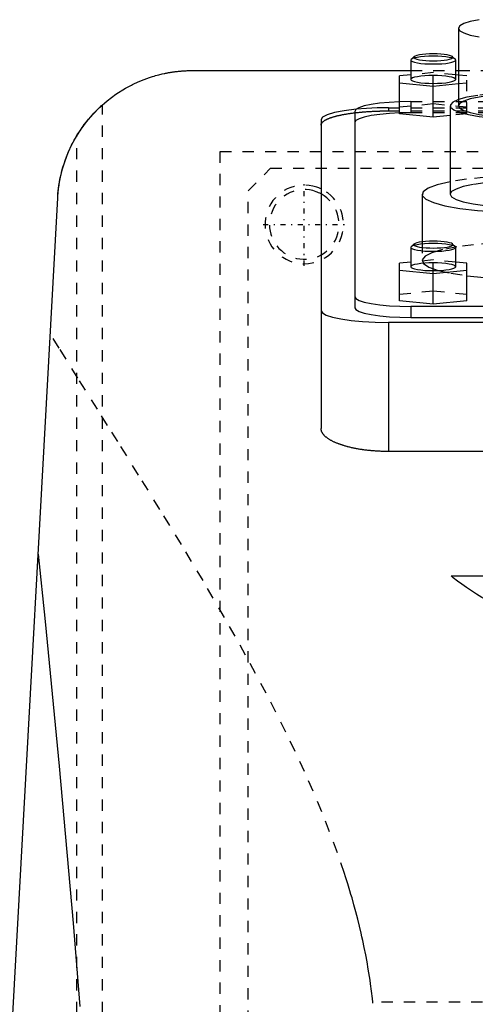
# Model space of a CAD drawing. Extents: x -125 to 125, y -92 to 634.
# Tile 5 of 9: x -65 to -25, y 235 to 323. Entities that reach past the tile are written whole.
import ezdxf

# ---------------------------------------------------------------- set-up
doc = ezdxf.new("R2010")
doc.units = 0
doc.linetypes.add('CENTER', pattern=[1.5, 0.45, -0.5, 0.05, -0.5])
doc.linetypes.add('DASHED', pattern=[2, 1, -1])
for name, color, linetype in [('AM_0', 7, 'CONTINUOUS'), ('AM_3', 7, 'DASHED'), ('AM_7', 7, 'CENTER')]:
    doc.layers.add(name, color=color, linetype=linetype)

msp = doc.modelspace()

# ---------------------------------------------------------------- linework, layer by layer
at = {"layer": 'AM_0', "color": 7, "linetype": 'CONTINUOUS'}
for p, q in [((-26.25, 322.262), (-26.25, 315.368)), ((-30.469, 319.493), (-30.5, 319.432)), ((-30.5, 319.432), (-30.5, 317.709)), ((-30.223, 319.732), (-30.469, 319.493)), ((-26.531, 319.493), (-26.777, 319.732)), ((-26.5, 319.432), (-26.531, 319.493)), ((-26.5, 317.709), (-26.5, 319.432)), ((-50, 318.5), (-30.5, 318.5)), ((-26.5, 318.5), (-26.25, 318.5)), ((-30.5, 318.119), (-31.5, 318.019)), ((-31.5, 314.66), (-31.5, 318.019)), ((-31.5, 317.417), (-28.5, 317.117)), ((-26.25, 318.094), (-26.5, 318.119)), ((-28.5, 317.117), (-26.25, 317.342)), ((-28.5, 314.359), (-28.5, 317.117)), ((-35.5, 314.865), (-35.5, 297.383)), ((-27, 315.368), (-27, 307.489)), ((-38.5, 314.14), (-38.5, 286.634)), ((-28.5, 314.359), (-31.5, 314.66)), ((-27, 314.51), (-28.5, 314.359)), ((-72.484, 116.6), (-61.982, 307.16)), ((-29.5, 307.489), (-29.5, 303.251)), ((-30.469, 302.817), (-30.5, 302.756)), ((-30.5, 302.756), (-30.5, 301.032)), ((-30.223, 303.056), (-30.469, 302.817)), ((-26.531, 302.817), (-26.777, 303.056)), ((-26.5, 302.756), (-26.531, 302.817)), ((-26.5, 301.032), (-26.5, 302.756)), ((-30.5, 301.443), (-31.5, 301.342)), ((-31.5, 297.99), (-31.5, 301.342)), ((-31.5, 300.741), (-28.5, 300.44)), ((-28.5, 300.44), (-25.5, 300.741)), ((-25.5, 301.342), (-26.5, 301.443)), ((-25.5, 297.99), (-25.5, 301.342)), ((-28.5, 297.689), (-28.5, 300.44)), ((-28.5, 297.689), (-31.5, 297.99)), ((-12.649, 297.5), (-30.5, 297.5)), ((-30.5, 297.5), (-30.5, 296.515)), ((-25.5, 297.99), (-28.5, 297.689)), ((-30.5, 296.515), (-12.843, 296.515)), ((-32.5, 296.081), (-32.5, 284.586)), ((-12.903, 296.081), (-32.5, 296.081)), ((-14.5, 284.586), (-32.5, 284.586)), ((-26.891, 273.5), (-12.5, 273.5))]:
    msp.add_line(p, q, dxfattribs=at)
for points in [[(-24.419, 323.03), (-25.197, 322.865), (-25.774, 322.677), (-26.13, 322.474), (-26.25, 322.262), (-26.13, 322.05), (-25.774, 321.847), (-25.197, 321.659), (-24.419, 321.495)], [(-30.5, 319.432), (-30.462, 319.364), (-30.348, 319.299), (-30.163, 319.239), (-29.914, 319.187), (-29.611, 319.143), (-29.265, 319.111), (-28.89, 319.092), (-28.5, 319.085), (-28.11, 319.092), (-27.735, 319.111), (-27.389, 319.143), (-27.086, 319.187), (-26.837, 319.239), (-26.652, 319.299), (-26.538, 319.364), (-26.5, 319.432)], [(-30.5, 317.709), (-30.462, 317.641), (-30.348, 317.576), (-30.163, 317.516), (-29.914, 317.463), (-29.611, 317.42), (-29.265, 317.388), (-28.89, 317.368), (-28.5, 317.362), (-28.11, 317.368), (-27.735, 317.388), (-27.389, 317.42), (-27.086, 317.463), (-26.837, 317.516), (-26.652, 317.576), (-26.538, 317.641), (-26.5, 317.709)], [(-31.5, 315.716), (-32.433, 315.666), (-33.293, 315.585), (-34.046, 315.477), (-34.663, 315.346), (-35.122, 315.196), (-35.405, 315.034), (-35.5, 314.865)], [(-26.25, 315.915), (-26.741, 315.695), (-26.978, 315.464), (-26.954, 315.228), (-26.668, 314.998), (-26.132, 314.781), (-25.366, 314.587), (-24.398, 314.422), (-23.265, 314.292), (-22.009, 314.203), (-20.678, 314.158), (-19.322, 314.158), (-17.991, 314.203), (-16.735, 314.292), (-15.602, 314.422), (-14.634, 314.587), (-13.868, 314.781), (-13.332, 314.998), (-13.046, 315.228), (-13.022, 315.464), (-13.259, 315.695), (-13.75, 315.915)], [(-35.38, 315.054), (-36.432, 314.927), (-37.305, 314.764), (-37.959, 314.573), (-38.363, 314.362), (-38.5, 314.14)], [(-26.25, 315.368), (-26.13, 315.156), (-25.774, 314.952), (-25.197, 314.765), (-24.419, 314.6), (-23.472, 314.465), (-22.392, 314.365), (-21.219, 314.303), (-20, 314.282), (-18.781, 314.303), (-17.608, 314.365), (-16.528, 314.465), (-15.581, 314.6), (-14.803, 314.765), (-14.226, 314.952), (-13.87, 315.156), (-13.75, 315.368)], [(-27, 308.604), (-28.144, 308.339), (-28.958, 308.038), (-29.41, 307.716), (-29.481, 307.384), (-29.168, 307.057), (-28.484, 306.747), (-27.457, 306.467), (-26.128, 306.229), (-24.551, 306.041), (-22.789, 305.912), (-20.915, 305.847), (-19.004, 305.849), (-17.133, 305.916), (-15.378, 306.048), (-13.81, 306.238), (-12.493, 306.478)], [(-27, 307.489), (-26.865, 307.252), (-26.467, 307.024), (-25.82, 306.814), (-24.95, 306.63), (-23.889, 306.478), (-22.679, 306.366), (-21.366, 306.297), (-20, 306.274), (-18.634, 306.297), (-17.321, 306.366), (-16.111, 306.478), (-15.05, 306.63), (-14.18, 306.814), (-13.533, 307.024), (-13.135, 307.252), (-13, 307.489)], [(-30.5, 302.756), (-30.462, 302.688), (-30.348, 302.623), (-30.163, 302.563), (-29.914, 302.51), (-29.611, 302.467), (-29.265, 302.435), (-28.89, 302.415), (-28.5, 302.408), (-28.11, 302.415), (-27.735, 302.435), (-27.389, 302.467), (-27.086, 302.51), (-26.837, 302.563), (-26.652, 302.623), (-26.538, 302.688), (-26.5, 302.756)], [(-30.223, 303.056), (-30.25, 302.996), (-30.21, 302.937), (-30.105, 302.881), (-29.939, 302.829), (-29.718, 302.784), (-29.451, 302.747), (-29.147, 302.72), (-28.819, 302.703), (-28.479, 302.698), (-28.139, 302.705), (-27.813, 302.722), (-27.513, 302.751), (-27.251, 302.789), (-27.037, 302.835), (-26.878, 302.888), (-26.781, 302.945), (-26.75, 303.004), (-26.785, 303.063), (-26.886, 303.12), (-27.049, 303.172), (-27.266, 303.217), (-27.531, 303.255), (-27.833, 303.283), (-28.16, 303.3), (-28.5, 303.306)], [(-28.5, 303.306), (-28.846, 303.3), (-29.179, 303.282), (-29.484, 303.253), (-29.751, 303.214), (-29.968, 303.167), (-30.128, 303.114), (-30.223, 303.056)], [(-30.5, 301.032), (-30.462, 300.965), (-30.348, 300.899), (-30.163, 300.839), (-29.914, 300.787), (-29.611, 300.744), (-29.265, 300.711), (-28.89, 300.692), (-28.5, 300.685), (-28.11, 300.692), (-27.735, 300.711), (-27.389, 300.744), (-27.086, 300.787), (-26.837, 300.839), (-26.652, 300.899), (-26.538, 300.965), (-26.5, 301.032)], [(-25.505, 300.236), (-23.934, 300.079), (-22.22, 299.977), (-20.424, 299.933), (-18.613, 299.949), (-16.853, 300.024), (-15.207, 300.156), (-13.736, 300.341), (-12.493, 300.57)], [(-35.5, 298.368), (-35.404, 298.199), (-35.119, 298.036), (-34.657, 297.886), (-34.036, 297.754), (-33.278, 297.646), (-32.413, 297.566), (-31.475, 297.517), (-30.5, 297.5)], [(-35.5, 297.383), (-35.404, 297.214), (-35.119, 297.051), (-34.657, 296.901), (-34.036, 296.769), (-33.278, 296.662), (-32.413, 296.581), (-31.475, 296.532), (-30.5, 296.515)], [(-38.5, 297.123), (-38.385, 296.92), (-38.043, 296.724), (-37.489, 296.544), (-36.743, 296.386), (-35.833, 296.257), (-34.796, 296.16), (-33.671, 296.101), (-32.5, 296.081)]]:
    msp.add_lwpolyline(points, dxfattribs=at)
msp.add_lwpolyline([(-26.75, 319.678), (-26.784, 319.738), (-26.883, 319.795), (-27.045, 319.847), (-27.263, 319.893), (-27.528, 319.931), (-27.83, 319.959), (-28.159, 319.976), (-28.5, 319.982), (-28.841, 319.976), (-29.17, 319.959), (-29.472, 319.931), (-29.737, 319.893), (-29.955, 319.847), (-30.117, 319.795), (-30.216, 319.738), (-30.25, 319.678), (-30.216, 319.619), (-30.117, 319.562), (-29.955, 319.51), (-29.737, 319.464), (-29.472, 319.426), (-29.17, 319.398), (-28.841, 319.38), (-28.5, 319.375), (-28.159, 319.38), (-27.83, 319.398), (-27.528, 319.426), (-27.263, 319.464), (-27.045, 319.51), (-26.883, 319.562), (-26.784, 319.619)], close=True, dxfattribs=at)
for points in [[(-61.982, 307.16, 0), (-61.956, 307.528, 0), (-61.869, 308.267, 0), (-61.735, 309.006, 0), (-61.651, 309.374, 0), (-61.554, 309.742, 0), (-61.323, 310.472, 0), (-61.044, 311.194, 0), (-60.714, 311.905, 0), (-60.332, 312.603, 0), (-59.898, 313.284, 0), (-59.661, 313.618, 0), (-59.409, 313.948, 0), (-58.862, 314.592, 0), (-58.251, 315.214, 0), (-57.568, 315.812, 0), (-56.802, 316.386, 0), (-55.928, 316.933, 0), (-55.412, 317.21, 0), (-55.319, 317.257, 0), (-55.126, 317.35, 0), (-54.925, 317.443, 0), (-54.822, 317.489, 0), (-54.716, 317.534, 0), (-54.498, 317.625, 0), (-54.271, 317.714, 0), (-54.033, 317.802, 0), (-53.786, 317.887, 0), (-53.528, 317.97, 0), (-53.394, 318.01, 0), (-53.257, 318.049, 0), (-52.973, 318.126, 0), (-52.673, 318.198, 0), (-52.49, 318.239, 0), (-52.437, 318.25, 0), (-52.383, 318.261, 0), (-52.355, 318.267, 0), (-52.327, 318.272, 0), (-52.271, 318.283, 0), (-52.213, 318.294, 0), (-52.154, 318.305, 0), (-52.094, 318.316, 0), (-52.032, 318.327, 0), (-52.001, 318.332, 0), (-51.97, 318.337, 0), (-51.906, 318.348, 0), (-51.841, 318.358, 0), (-51.775, 318.368, 0), (-51.708, 318.378, 0), (-51.641, 318.387, 0), (-51.606, 318.392, 0), (-51.572, 318.397, 0), (-51.502, 318.406, 0), (-51.431, 318.414, 0), (-51.395, 318.419, 0), (-51.359, 318.423, 0), (-51.287, 318.431, 0), (-51.213, 318.438, 0), (-51.176, 318.442, 0), (-51.139, 318.446, 0), (-51.064, 318.453, 0), (-50.988, 318.459, 0), (-50.912, 318.465, 0), (-50.835, 318.471, 0), (-50.757, 318.476, 0), (-50.718, 318.479, 0), (-50.679, 318.481, 0), (-50.6, 318.485, 0), (-50.521, 318.489, 0), (-50.441, 318.492, 0), (-50.362, 318.495, 0), (-50.281, 318.497, 0), (-50.241, 318.498, 0), (-50.201, 318.498, 0), (-50.121, 318.499, 0), (-50.04, 318.5, 0), (-50, 318.5, 0)], [(-60.267, 312.713, 0), (-60.178, 312.857, 0), (-59.993, 313.143, 0), (-59.802, 313.422, 0), (-59.706, 313.557, 0), (-59.609, 313.688, 0), (-59.419, 313.935, 0), (-59.237, 314.16, 0), (-59.067, 314.36, 0), (-58.91, 314.538, 0), (-58.759, 314.702, 0), (-58.687, 314.779, 0), (-58.617, 314.852, 0), (-58.485, 314.986, 0), (-58.366, 315.103, 0), (-58.263, 315.202, 0), (-58.175, 315.284, 0), (-58.105, 315.349, 0), (-58.077, 315.375, 0), (-58.053, 315.397, 0), (-58.019, 315.427, 0), (-58.002, 315.442, 0), (-58, 315.444, 0)], [(-61.982, 307.16, 0), (-61.972, 307.323, 0), (-61.945, 307.648, 0), (-61.909, 307.972, 0), (-61.888, 308.134, 0), (-61.865, 308.295, 0), (-61.812, 308.617, 0), (-61.75, 308.937, 0), (-61.679, 309.255, 0), (-61.6, 309.572, 0), (-61.512, 309.886, 0), (-61.465, 310.042, 0), (-61.416, 310.197, 0), (-61.312, 310.506, 0), (-61.199, 310.812, 0), (-61.077, 311.115, 0), (-60.948, 311.414, 0), (-60.81, 311.709, 0), (-60.738, 311.856, 0), (-60.665, 312.001, 0), (-60.511, 312.289, 0), (-60.35, 312.572, 0), (-60.267, 312.713, 0)], [(-32.5, 284.586, 0), (-32.542, 284.586, 0), (-32.627, 284.587, 0), (-32.712, 284.587, 0), (-32.755, 284.588, 0), (-32.797, 284.589, 0), (-32.883, 284.59, 0), (-32.969, 284.593, 0), (-33.055, 284.595, 0), (-33.142, 284.598, 0), (-33.228, 284.601, 0), (-33.271, 284.603, 0), (-33.315, 284.605, 0), (-33.401, 284.61, 0), (-33.488, 284.614, 0), (-33.575, 284.62, 0), (-33.661, 284.625, 0), (-33.748, 284.631, 0), (-33.791, 284.635, 0), (-33.834, 284.638, 0), (-33.92, 284.645, 0), (-34.007, 284.653, 0), (-34.05, 284.656, 0), (-34.092, 284.66, 0), (-34.178, 284.669, 0), (-34.263, 284.678, 0), (-34.306, 284.682, 0), (-34.348, 284.687, 0), (-34.433, 284.697, 0), (-34.517, 284.707, 0), (-34.601, 284.717, 0), (-34.685, 284.728, 0), (-34.768, 284.74, 0), (-34.809, 284.746, 0), (-34.85, 284.751, 0), (-34.932, 284.764, 0), (-35.013, 284.776, 0), (-35.094, 284.789, 0), (-35.174, 284.803, 0), (-35.253, 284.817, 0), (-35.293, 284.824, 0), (-35.332, 284.831, 0), (-35.41, 284.846, 0), (-35.488, 284.861, 0), (-35.564, 284.876, 0), (-35.64, 284.892, 0), (-35.715, 284.908, 0), (-35.752, 284.916, 0), (-35.789, 284.924, 0), (-35.862, 284.941, 0), (-35.935, 284.958, 0), (-36.006, 284.976, 0), (-36.077, 284.993, 0), (-36.146, 285.011, 0), (-36.181, 285.021, 0), (-36.215, 285.03, 0), (-36.282, 285.048, 0), (-36.349, 285.067, 0), (-36.414, 285.086, 0), (-36.479, 285.106, 0), (-36.542, 285.125, 0), (-36.574, 285.135, 0), (-36.605, 285.145, 0), (-36.666, 285.165, 0), (-36.726, 285.185, 0), (-36.755, 285.195, 0), (-36.785, 285.205, 0), (-36.843, 285.226, 0), (-36.901, 285.247, 0), (-36.93, 285.258, 0), (-36.959, 285.269, 0), (-37.015, 285.291, 0), (-37.071, 285.313, 0), (-37.126, 285.335, 0), (-37.181, 285.358, 0), (-37.234, 285.381, 0), (-37.261, 285.393, 0), (-37.287, 285.405, 0), (-37.339, 285.429, 0), (-37.39, 285.453, 0), (-37.44, 285.477, 0), (-37.489, 285.502, 0), (-37.537, 285.527, 0), (-37.561, 285.54, 0), (-37.584, 285.552, 0), (-37.63, 285.578, 0), (-37.675, 285.604, 0), (-37.719, 285.63, 0), (-37.762, 285.656, 0), (-37.804, 285.682, 0), (-37.825, 285.696, 0), (-37.845, 285.709, 0), (-37.885, 285.736, 0), (-37.923, 285.763, 0), (-37.96, 285.791, 0), (-37.996, 285.818, 0), (-38.031, 285.846, 0), (-38.048, 285.86, 0), (-38.065, 285.874, 0), (-38.097, 285.902, 0), (-38.129, 285.93, 0), (-38.159, 285.958, 0), (-38.188, 285.987, 0), (-38.215, 286.015, 0), (-38.228, 286.029, 0), (-38.241, 286.044, 0), (-38.266, 286.073, 0), (-38.29, 286.101, 0), (-38.301, 286.116, 0), (-38.312, 286.13, 0), (-38.334, 286.159, 0), (-38.353, 286.188, 0), (-38.363, 286.203, 0), (-38.372, 286.217, 0), (-38.389, 286.246, 0), (-38.405, 286.275, 0), (-38.42, 286.304, 0), (-38.434, 286.333, 0), (-38.446, 286.362, 0), (-38.452, 286.377, 0), (-38.457, 286.391, 0), (-38.466, 286.42, 0), (-38.475, 286.449, 0), (-38.482, 286.478, 0), (-38.488, 286.506, 0), (-38.493, 286.535, 0), (-38.495, 286.549, 0), (-38.496, 286.563, 0), (-38.499, 286.592, 0), (-38.5, 286.62, 0), (-38.5, 286.634, 0)], [(-63.73, 275.445, 0), (-63.093, 269.445, 0), (-61.836, 256.583, 0), (-60.603, 242.589, 0), (-59.995, 235.173, 0)], [(-17.375, 268.733, 0), (-17.704, 268.836, 0), (-18.357, 269.048, 0), (-19.001, 269.27, 0), (-19.319, 269.384, 0), (-19.635, 269.499, 0), (-20.256, 269.737, 0), (-20.864, 269.983, 0), (-21.457, 270.236, 0), (-22.035, 270.496, 0), (-22.594, 270.762, 0), (-22.868, 270.898, 0), (-23.136, 271.035, 0), (-23.658, 271.312, 0), (-24.16, 271.594, 0), (-24.642, 271.88, 0), (-25.101, 272.17, 0), (-25.539, 272.463, 0), (-25.75, 272.61, 0), (-25.954, 272.758, 0), (-26.347, 273.054, 0), (-26.716, 273.351, 0), (-26.891, 273.5, 0)]]:
    msp.add_polyline3d(points, dxfattribs=at)
for radius, start, end in [(3.1, 61.06147, 70.25437), (3.5, 64.62307, 71.45136)]:
    msp.add_arc((-40, 304.8), radius, start, end, dxfattribs=at)
at = {"layer": 'AM_3', "color": 6, "linetype": 'DASHED'}
for p, q in [((-30.5, 318.5), (-26.5, 318.5)), ((-28.5, 318.32), (-30.5, 318.119)), ((-28.5, 317.117), (-28.5, 318.32)), ((-26.5, 318.119), (-28.5, 318.32)), ((-26.25, 318.5), (-13.75, 318.5)), ((-25.5, 318.019), (-26.25, 318.094)), ((-26.25, 317.342), (-25.5, 317.417)), ((-25.5, 314.66), (-25.5, 318.019)), ((-30.5, 315.733), (-31.5, 315.716)), ((-30.5, 315.733), (12.5, 315.733)), ((-30.5, 315.733), (-30.5, 314.748)), ((-58, 116.6), (-58, 315.444)), ((-32.5, 315.182), (-32.5, 314.91)), ((-32.5, 315.182), (32.5, 315.182)), ((-32.5, 314.91), (32.5, 314.91)), ((-31.5, 315.262), (-28.5, 315.563)), ((30.5, 314.748), (-30.5, 314.748)), ((-28.5, 315.563), (-25.5, 315.262)), ((-25.5, 314.66), (-27, 314.51)), ((-60.267, 116.6), (-60.267, 312.713)), ((-47.497, 311.3), (47.497, 311.3)), ((-47.497, 218.3), (-47.497, 311.3)), ((-45, 307.8), (-43, 309.8)), ((-43, 309.8), (44, 309.8)), ((-45, 221.8), (-45, 307.8)), ((-29.5, 303.251), (-29.5, 301.581)), ((-28.5, 301.643), (-30.5, 301.443)), ((-28.5, 300.44), (-28.5, 301.643)), ((-26.5, 301.443), (-28.5, 301.643)), ((-31.5, 298.591), (-28.5, 298.892)), ((-28.5, 298.892), (-25.5, 298.591)), ((33.888, 235.559), (-33.888, 235.559))]:
    msp.add_line(p, q, dxfattribs=at)
for points in [[(-28.5, 319.78), (-28.896, 319.773), (-29.275, 319.752), (-29.625, 319.719), (-29.93, 319.675), (-30.178, 319.621), (-30.36, 319.56), (-30.469, 319.493)], [(-26.531, 319.493), (-26.64, 319.56), (-26.822, 319.621), (-27.07, 319.675), (-27.375, 319.719), (-27.725, 319.752), (-28.104, 319.773), (-28.5, 319.78)], [(-28.5, 318.056), (-28.89, 318.049), (-29.265, 318.03), (-29.611, 317.998), (-29.914, 317.954), (-30.163, 317.902), (-30.348, 317.842), (-30.462, 317.777), (-30.5, 317.709)], [(-26.5, 317.709), (-26.538, 317.777), (-26.652, 317.842), (-26.837, 317.902), (-27.086, 317.954), (-27.389, 317.998), (-27.735, 318.03), (-28.11, 318.049), (-28.5, 318.056)], [(-13.75, 315.915), (-14.504, 316.12), (-15.478, 316.295), (-16.634, 316.433), (-17.925, 316.529), (-19.299, 316.577), (-20.701, 316.577), (-22.075, 316.529), (-23.366, 316.433), (-24.522, 316.295), (-25.496, 316.12), (-26.25, 315.915)], [(-13.75, 315.368), (-13.87, 315.579), (-14.226, 315.783), (-14.803, 315.971), (-15.581, 316.135), (-16.528, 316.27), (-17.608, 316.37), (-18.781, 316.432), (-20, 316.453), (-21.219, 316.432), (-22.392, 316.37), (-23.472, 316.27), (-24.419, 316.135), (-25.197, 315.971), (-25.774, 315.783), (-26.13, 315.579), (-26.25, 315.368)], [(-30.5, 314.748), (-31.475, 314.732), (-32.413, 314.682), (-33.278, 314.602), (-34.036, 314.494), (-34.657, 314.362), (-35.119, 314.212), (-35.404, 314.049), (-35.5, 313.88)], [(-32.5, 315.182), (-33.497, 315.168), (-34.466, 315.125), (-35.38, 315.054)], [(-13, 308.604), (-14.47, 308.831), (-16.177, 308.999), (-18.047, 309.104), (-20, 309.139), (-21.953, 309.104), (-23.823, 308.999), (-25.53, 308.831), (-27, 308.604)], [(-13, 307.489), (-13.135, 307.726), (-13.533, 307.954), (-14.18, 308.164), (-15.05, 308.349), (-16.111, 308.5), (-17.321, 308.612), (-18.634, 308.681), (-20, 308.705), (-21.366, 308.681), (-22.679, 308.612), (-23.889, 308.5), (-24.95, 308.349), (-25.82, 308.164), (-26.467, 307.954), (-26.865, 307.726), (-27, 307.489)], [(-26.531, 302.817), (-26.64, 302.883), (-26.822, 302.945), (-27.07, 302.999), (-27.375, 303.043), (-27.725, 303.076), (-28.104, 303.096), (-28.5, 303.103), (-28.896, 303.096), (-29.275, 303.076), (-29.625, 303.043), (-29.93, 302.999), (-30.178, 302.945), (-30.36, 302.883), (-30.469, 302.817)], [(-23.209, 303.133), (-24.906, 302.993), (-26.411, 302.798), (-27.665, 302.555), (-28.62, 302.274), (-29.237, 301.966), (-29.493, 301.643), (-29.378, 301.317), (-28.896, 301.002), (-28.067, 300.709), (-26.921, 300.451), (-25.505, 300.236)], [(-26.5, 301.032), (-26.538, 301.1), (-26.652, 301.165), (-26.837, 301.225), (-27.086, 301.278), (-27.389, 301.321), (-27.735, 301.353), (-28.11, 301.373), (-28.5, 301.38), (-28.89, 301.373), (-29.265, 301.353), (-29.611, 301.321), (-29.914, 301.278), (-30.163, 301.225), (-30.348, 301.165), (-30.462, 301.1), (-30.5, 301.032)]]:
    msp.add_lwpolyline(points, dxfattribs=at)
for points in [[(-38.5, 313.644, 0), (-38.5, 313.653, 0), (-38.499, 313.671, 0), (-38.496, 313.689, 0), (-38.495, 313.699, 0), (-38.493, 313.708, 0), (-38.488, 313.726, 0), (-38.482, 313.744, 0), (-38.475, 313.762, 0), (-38.466, 313.781, 0), (-38.456, 313.799, 0), (-38.451, 313.808, 0), (-38.445, 313.818, 0), (-38.433, 313.836, 0), (-38.419, 313.854, 0), (-38.404, 313.873, 0), (-38.388, 313.891, 0), (-38.371, 313.909, 0), (-38.361, 313.919, 0), (-38.352, 313.928, 0), (-38.332, 313.946, 0), (-38.31, 313.964, 0), (-38.299, 313.973, 0), (-38.288, 313.982, 0), (-38.264, 314, 0), (-38.238, 314.018, 0), (-38.225, 314.027, 0), (-38.212, 314.036, 0), (-38.184, 314.054, 0), (-38.155, 314.072, 0), (-38.125, 314.09, 0), (-38.093, 314.107, 0), (-38.06, 314.125, 0), (-38.044, 314.134, 0), (-38.026, 314.142, 0), (-37.991, 314.16, 0), (-37.955, 314.177, 0), (-37.917, 314.194, 0), (-37.878, 314.211, 0), (-37.839, 314.227, 0), (-37.818, 314.236, 0), (-37.797, 314.244, 0), (-37.755, 314.26, 0), (-37.712, 314.277, 0), (-37.668, 314.293, 0), (-37.622, 314.309, 0), (-37.576, 314.325, 0), (-37.552, 314.332, 0), (-37.528, 314.34, 0), (-37.48, 314.356, 0), (-37.43, 314.371, 0), (-37.38, 314.386, 0), (-37.329, 314.401, 0), (-37.277, 314.415, 0), (-37.25, 314.423, 0), (-37.224, 314.43, 0), (-37.17, 314.444, 0), (-37.115, 314.458, 0), (-37.06, 314.472, 0), (-37.004, 314.485, 0), (-36.947, 314.499, 0), (-36.918, 314.505, 0), (-36.89, 314.512, 0), (-36.832, 314.525, 0), (-36.773, 314.537, 0), (-36.743, 314.544, 0), (-36.714, 314.55, 0), (-36.653, 314.562, 0), (-36.592, 314.574, 0), (-36.561, 314.58, 0), (-36.529, 314.586, 0), (-36.466, 314.598, 0), (-36.401, 314.61, 0), (-36.336, 314.621, 0), (-36.269, 314.633, 0), (-36.201, 314.644, 0), (-36.167, 314.65, 0), (-36.133, 314.655, 0), (-36.063, 314.666, 0), (-35.992, 314.677, 0), (-35.921, 314.687, 0), (-35.849, 314.697, 0), (-35.775, 314.708, 0), (-35.738, 314.713, 0), (-35.701, 314.718, 0), (-35.626, 314.727, 0), (-35.551, 314.737, 0), (-35.474, 314.746, 0), (-35.397, 314.755, 0), (-35.319, 314.764, 0), (-35.28, 314.768, 0), (-35.24, 314.772, 0), (-35.161, 314.781, 0), (-35.081, 314.789, 0), (-35.001, 314.796, 0), (-34.919, 314.804, 0), (-34.838, 314.811, 0), (-34.797, 314.815, 0), (-34.756, 314.818, 0), (-34.673, 314.825, 0), (-34.59, 314.832, 0), (-34.506, 314.838, 0), (-34.422, 314.844, 0), (-34.338, 314.85, 0), (-34.296, 314.853, 0), (-34.253, 314.855, 0), (-34.168, 314.861, 0), (-34.083, 314.866, 0), (-34.04, 314.868, 0), (-33.998, 314.87, 0), (-33.912, 314.875, 0), (-33.826, 314.879, 0), (-33.783, 314.881, 0), (-33.74, 314.883, 0), (-33.654, 314.887, 0), (-33.568, 314.89, 0), (-33.482, 314.893, 0), (-33.396, 314.896, 0), (-33.309, 314.898, 0), (-33.266, 314.9, 0), (-33.223, 314.901, 0), (-33.137, 314.903, 0), (-33.052, 314.904, 0), (-32.966, 314.906, 0), (-32.881, 314.907, 0), (-32.795, 314.908, 0), (-32.753, 314.909, 0), (-32.711, 314.909, 0), (-32.626, 314.909, 0), (-32.542, 314.91, 0), (-32.5, 314.91, 0)], [(-33.888, 235.559, 0), (-33.924, 235.887, 0), (-34.003, 236.541, 0), (-34.091, 237.193, 0), (-34.138, 237.518, 0), (-34.187, 237.842, 0), (-34.291, 238.49, 0), (-34.403, 239.135, 0), (-34.523, 239.777, 0), (-34.651, 240.418, 0), (-34.786, 241.056, 0), (-34.856, 241.374, 0), (-34.929, 241.692, 0), (-35.078, 242.326, 0), (-35.235, 242.957, 0), (-35.398, 243.587, 0), (-35.568, 244.215, 0), (-35.744, 244.84, 0), (-35.835, 245.152, 0), (-35.927, 245.464, 0), (-36.116, 246.085, 0), (-36.31, 246.705, 0), (-36.41, 247.014, 0), (-37.036, 248.859, 0), (-38.423, 252.5, 0), (-39.965, 256.079, 0), (-41.63, 259.599, 0), (-43.392, 263.06, 0), (-45.227, 266.464, 0), (-46.165, 268.143, 0), (-47.112, 269.808, 0), (-49.027, 273.088, 0), (-50.953, 276.298, 0), (-52.872, 279.435, 0), (-54.769, 282.491, 0), (-56.627, 285.461, 0), (-57.538, 286.912, 0), (-58.435, 288.339, 0), (-60.178, 291.119, 0), (-61.845, 293.794, 0), (-62.647, 295.09, 0)], [(-15.411, 116.6, 0), (-15.946, 118.689, 0), (-17.013, 123.081, 0), (-18.076, 127.756, 0), (-18.606, 130.2, 0), (-19.135, 132.714, 0), (-20.19, 137.954, 0), (-21.24, 143.474, 0), (-24.876, 164.984, 0), (-30.944, 209.64, 0), (-33.888, 235.559, 0)]]:
    msp.add_polyline3d(points, dxfattribs=at)
for radius, start, end in [(3.5, 71.45136, 64.62307), (3.1, 70.25437, 61.06147)]:
    msp.add_arc((-40, 304.8), radius, start, end, dxfattribs=at)
at = {"layer": 'AM_7', "color": 4, "linetype": 'CENTER'}
for p, q in [((-40, 301.125), (-40, 308.475)), ((-43.675, 304.8), (-36.325, 304.8))]:
    msp.add_line(p, q, dxfattribs=at)

doc.saveas('drawing.dxf')
